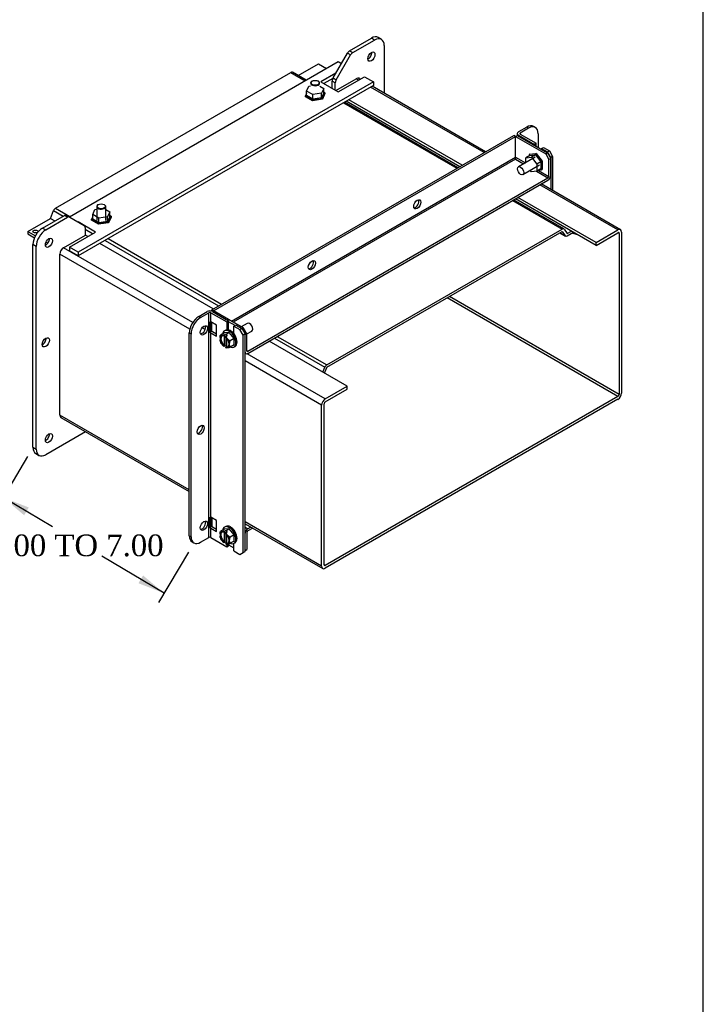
# Model space of a CAD drawing. Header units: inches. Extents: x 0 to 120, y -1 to 80.
# Tile 6 of 7: x 101 to 120, y 33 to 60. Entities that reach past the tile are written whole.
import ezdxf
from ezdxf.enums import TextEntityAlignment as Align

# ---------------------------------------------------------------- set-up
doc = ezdxf.new("R2010")
doc.units = ezdxf.units.IN
doc.header["$MEASUREMENT"] = 0
for name, color, linetype in [('COM43350', 7, 'Continuous'), ('COM49672', 7, 'Continuous'), ('COM52494', 7, 'Continuous'), ('COM52495', 7, 'Continuous'), ('COM52496-5', 7, 'Continuous'), ('COM52593', 7, 'Continuous'), ('COM52602', 7, 'Continuous'), ('Default', 7, 'Continuous'), ('NTS16535', 7, 'Continuous'), ('SCC18001', 7, 'Continuous'), ('SCS19074', 7, 'Continuous')]:
    doc.layers.add(name, color=color, linetype=linetype)
doc.styles.add('SEACAD_Times_New_Roman', font='times.ttf')
doc.dimstyles.new('HAMMOND_(STH_-_120x80)', dxfattribs={"dimtxt": 0.6, "dimasz": 0.75, "dimexe": 0.3, "dimexo": 0.3, "dimgap": 0.15, "dimtad": 0, "dimtih": 1, "dimtoh": 1, "dimzin": 0, "dimdsep": 46, "dimtxsty": 'SEACAD_Times_New_Roman', "dimblk1": '_SE_FILLED', "dimblk2": '_SE_FILLED', "dimsah": 1, "dimcen": 0.3, "dimadec": 0, "dimazin": 0, "dimtfac": 0.8, "dimtofl": 0, "dimtmove": 0, "dimatfit": 3, "dimfxl": 1, "dimtolj": 1, "dimtzin": 0, "dimarcsym": 0})

# ---------------------------------------------------------------- blocks, each defined once
blk = doc.blocks.new('SE')
at = {"layer": 'COM43350', "color": 7, "linetype": 'Continuous'}
for p, q in [((109.953, 59.568), (110.555, 59.916)), ((110.041, 59.517), (110.644, 59.865)), ((110.644, 59.865), (110.555, 59.916)), ((110.831, 59.883), (110.743, 59.934)), ((110.909, 59.711), (110.909, 58.391)), ((109.493, 58.814), (109.89, 59.502)), ((109.581, 58.763), (109.979, 59.451)), ((109.979, 59.451), (109.89, 59.502)), ((109.953, 59.568), (110.041, 59.517)), ((109.467, 58.526), (109.467, 58.727)), ((109.556, 58.676), (109.467, 58.727)), ((109.493, 58.814), (109.581, 58.763)), ((109.556, 58.475), (109.556, 58.676)), ((110.217, 58.819), (110.189, 58.804)), ((110.217, 58.791), (110.217, 58.819)), ((101.451, 54.659), (102.054, 55.007)), ((101.54, 54.608), (102.142, 54.956)), ((102.142, 54.956), (102.054, 55.007)), ((102.117, 55.014), (102.205, 54.962)), ((102.205, 54.962), (102.602, 54.733)), ((101.451, 54.659), (101.54, 54.608)), ((102.628, 54.676), (102.628, 54.458)), ((101.186, 48.587), (101.186, 54.2)), ((101.275, 54.149), (101.186, 54.2)), ((101.275, 48.536), (101.275, 54.149)), ((101.974, 54.061), (101.967, 54.056)), ((101.967, 54.056), (101.967, 54.05)), ((102.643, 49.02), (101.54, 48.383)), ((101.186, 48.587), (101.275, 48.536)), ((101.264, 48.415), (101.352, 48.364))]:
    blk.add_line(p, q, dxfattribs=at)
for centre, major_axis, start_param, end_param in [((110.555, 59.609), (-0.187, -0.325), 3.141593, 3.926991), ((110.644, 59.558), (-0.188, -0.325), 2.356194, 3.926991), ((109.953, 59.466), (0.062, 0.108), 0.785398, 1.570796), ((110.041, 59.415), (0.062, 0.108), 0.785398, 1.570796), ((110.467, 59.456), (-0.07, -0.122), 0.680393, 2.4612), ((109.556, 58.778), (-0.062, -0.108), 4.712389, 5.497787), ((109.644, 58.727), (0.062, 0.108), 1.570796, 2.356194), ((102.054, 54.905), (-0.062, -0.108), 3.141593, 3.926991), ((102.142, 54.854), (0.063, 0.108), 0, 0.785398), ((101.451, 54.353), (-0.188, -0.325), 3.926991, 5.497787), ((101.54, 54.302), (0.188, 0.325), 0.785398, 2.356194), ((102.54, 54.625), (-0.062, -0.108), 2.356194, 3.141593), ((101.54, 54.302), (-0.07, -0.122), 0.680393, 2.4612), ((101.451, 51.547), (-0.07, -0.122), 0.680393, 2.4612), ((101.54, 48.893), (-0.07, -0.122), 0.680393, 2.4612), ((101.451, 48.74), (0.188, 0.325), 2.356194, 3.141593), ((101.54, 48.689), (0.187, 0.325), 2.356194, 3.926991)]:
    blk.add_ellipse(centre, major_axis=major_axis, ratio=0.57735, start_param=start_param, end_param=end_param, dxfattribs=at)
for centre in [(110.555, 59.405), (101.628, 54.251), (101.54, 51.495), (101.628, 48.842)]:
    blk.add_ellipse(centre, major_axis=(0.07, 0.122), ratio=0.57735, dxfattribs=at)
at = {"layer": 'COM49672', "color": 7, "linetype": 'Continuous'}
blk.add_line((116.266, 54.473), (116.105, 54.516), dxfattribs=at)
at = {"layer": 'COM52494', "color": 7, "linetype": 'Continuous'}
for p, q in [((109.571, 58.466), (110.133, 58.791)), ((110.201, 58.752), (110.133, 58.791)), ((110.243, 58.776), (110.205, 58.798)), ((113.673, 56.747), (110.532, 58.56)), ((113.715, 56.771), (110.574, 58.585)), ((113, 56.358), (109.859, 58.172)), ((113.067, 56.397), (109.926, 58.211)), ((117.381, 54.606), (115.217, 55.856)), ((117.453, 54.613), (115.259, 55.88)), ((116.775, 54.179), (114.544, 55.467)), ((116.775, 54.256), (114.611, 55.506)), ((116.775, 54.256), (117.381, 54.606)), ((116.775, 54.179), (117.381, 54.529)), ((117.415, 54.509), (117.381, 54.529)), ((117.482, 54.548), (117.482, 50.091)), ((102.031, 54.113), (102.637, 54.463)), ((102.704, 54.424), (102.637, 54.463)), ((116.775, 54.179), (116.775, 54.256)), ((117.415, 54.509), (117.415, 50.052)), ((105.61, 52.046), (102.031, 54.113)), ((106.177, 52.419), (103.036, 54.232)), ((101.929, 49.48), (101.929, 53.938)), ((105.527, 51.861), (101.929, 53.938)), ((117.381, 49.993), (112.649, 52.725)), ((117.415, 50.052), (112.717, 52.764)), ((105.952, 51.848), (105.868, 51.897)), ((109.884, 50.278), (107.72, 51.528)), ((109.278, 49.928), (107.112, 51.179)), ((109.177, 49.753), (107.056, 50.978)), ((109.278, 49.928), (109.884, 50.278)), ((109.278, 49.851), (109.884, 50.201)), ((109.884, 50.201), (109.884, 50.278)), ((117.381, 49.993), (109.278, 45.315)), ((117.381, 49.916), (109.278, 45.237)), ((109.177, 45.296), (109.177, 49.753)), ((109.244, 45.335), (109.244, 49.792)), ((105.512, 47.412), (101.929, 49.48)), ((101.959, 49.415), (105.512, 47.363)), ((109.177, 45.296), (107.056, 46.521)), ((107.056, 46.472), (109.207, 45.23)), ((109.278, 45.315), (109.244, 45.335))]:
    blk.add_line(p, q, dxfattribs=at)
for centre, major_axis, start_param, end_param in [((110.133, 58.674), (-0.072, -0.124), 3.141593, 3.926991), ((117.381, 54.49), (-0.071, -0.124), 2.356194, 3.926991), ((117.381, 54.49), (-0.024, -0.0416), 2.356194, 3.926991), ((102.031, 53.996), (-0.071, -0.124), 3.926991, 5.497787), ((109.278, 49.811), (-0.072, -0.124), 3.926991, 5.497787), ((117.381, 50.032), (0.071, 0.124), 3.926991, 5.497787), ((117.381, 50.032), (0.024, 0.0416), 3.926991, 5.497787), ((109.278, 49.811), (-0.024, -0.0416), 3.926991, 5.497787), ((102.031, 49.539), (0.072, 0.124), 2.356194, 3.141593), ((109.278, 45.354), (0.072, 0.124), 2.356194, 3.926991), ((109.278, 45.354), (0.024, 0.0416), 2.356194, 3.926991)]:
    blk.add_ellipse(centre, major_axis=major_axis, ratio=0.57735, start_param=start_param, end_param=end_param, dxfattribs=at)
at = {"layer": 'COM52495', "color": 7, "linetype": 'Continuous'}
for p, q in [((108.525, 58.881), (109.087, 59.206)), ((109.087, 59.206), (109.308, 59.078)), ((101.807, 55.207), (108.323, 58.969)), ((108.323, 58.969), (108.721, 58.739)), ((108.746, 58.754), (108.366, 58.973)), ((109.782, 58.127), (112.923, 56.314)), ((112.948, 56.328), (109.807, 58.141)), ((114.466, 55.422), (115.836, 54.631)), ((115.879, 54.636), (114.491, 55.437)), ((101.671, 54.926), (101.755, 55.142)), ((101.755, 55.142), (102.021, 54.988)), ((101.807, 55.207), (102.205, 54.977)), ((101.043, 54.562), (101.668, 54.923)), ((101.668, 54.923), (101.788, 54.854)), ((101.671, 54.926), (101.792, 54.856)), ((101.043, 54.562), (101.253, 54.441)), ((101.043, 54.562), (101.043, 54.496)), ((109.32, 50.869), (115.836, 54.631)), ((109.32, 50.803), (115.836, 54.565)), ((115.773, 54.529), (115.932, 54.437)), ((115.776, 54.531), (115.923, 54.446)), ((115.838, 54.566), (115.839, 54.565)), ((115.839, 54.565), (115.923, 54.446)), ((115.888, 54.627), (115.972, 54.507)), ((115.975, 54.507), (116.091, 54.574)), ((115.975, 54.441), (116.148, 54.541)), ((101.043, 54.496), (101.228, 54.389)), ((101.547, 54.271), (101.597, 54.242)), ((103.183, 54.317), (106.324, 52.504)), ((103.265, 54.365), (106.406, 52.551)), ((115.971, 54.509), (115.975, 54.507)), ((101.53, 54.215), (101.557, 54.199)), ((107.868, 51.613), (109.268, 50.804)), ((107.95, 51.66), (109.32, 50.869)), ((109.214, 50.665), (109.268, 50.804)), ((109.256, 50.641), (109.317, 50.8))]:
    blk.add_line(p, q, dxfattribs=at)
for centre, major_axis, start_param, end_param in [((108.323, 58.9), (-0.0424, -0.0735), 3.141593, 3.926991), ((101.807, 55.137), (-0.0424, -0.0735), 3.926991, 4.974188), ((101.668, 54.926), (-0.00202, -0.00351), 0.785398, 1.832596), ((101.256, 54.496), (-0.07, 0), 4.096401, 5.328377), ((115.836, 54.562), (-0.0424, -0.0735), 2.879793, 3.926991), ((115.836, 54.562), (-0.00203, -0.00351), 2.879793, 3.926991), ((115.975, 54.51), (0.0424, 0.0735), 2.879793, 3.926991), ((115.975, 54.51), (0.00203, 0.00351), 2.879793, 3.926991), ((109.32, 50.8), (-0.0424, -0.0735), 3.926991, 4.974188), ((109.32, 50.8), (-0.00202, -0.00351), 3.926991, 4.974188)]:
    blk.add_ellipse(centre, major_axis=major_axis, ratio=0.57735, start_param=start_param, end_param=end_param, dxfattribs=at)
blk.add_ellipse((101.256, 54.562), major_axis=(0.07, 0), ratio=0.57735, dxfattribs=at)
at = {"layer": 'COM52496-5', "color": 7, "linetype": 'Continuous'}
for p, q in [((102.192, 54.97), (109.639, 59.269)), ((109.639, 59.269), (109.727, 59.218)), ((109.572, 58.949), (109.153, 58.708)), ((110.611, 58.708), (102.435, 53.988)), ((109.153, 58.708), (109.638, 58.427)), ((109.484, 58.797), (109.241, 58.657)), ((109.638, 58.427), (110.368, 58.848)), ((110.368, 58.848), (110.611, 58.708)), ((110.611, 58.708), (110.611, 58.606)), ((110.611, 58.606), (102.435, 53.886)), ((102.436, 54.83), (102.435, 54.829)), ((102.921, 54.549), (102.436, 54.83)), ((102.436, 54.83), (102.436, 54.829)), ((102.192, 54.128), (102.921, 54.549)), ((102.833, 54.498), (102.628, 54.616)), ((101.638, 54.346), (101.617, 54.358)), ((102.435, 53.988), (102.192, 54.128)), ((102.192, 54.128), (102.192, 54.026)), ((102.435, 53.886), (102.192, 54.026)), ((102.435, 53.988), (102.435, 53.886))]:
    blk.add_line(p, q, dxfattribs=at)
at = {"layer": 'COM52593', "color": 7, "linetype": 'Continuous'}
for p, q in [((114.592, 57.275), (114.592, 57.219)), ((114.854, 57.452), (114.624, 57.32)), ((114.905, 57.423), (114.675, 57.29)), ((114.675, 57.29), (114.675, 57.261)), ((114.675, 57.261), (115.118, 57.005)), ((114.905, 57.423), (114.854, 57.452)), ((115.092, 57.441), (115.041, 57.471)), ((115.17, 57.27), (115.17, 56.892)), ((114.624, 57.231), (115.067, 56.976)), ((114.624, 57.231), (114.624, 57.207)), ((115.118, 57.005), (115.067, 56.976)), ((115.118, 56.922), (115.118, 57.005)), ((115.067, 56.976), (115.067, 56.952)), ((115.265, 56.861), (115.316, 56.89)), ((115.265, 56.861), (115.432, 56.765)), ((115.265, 56.837), (115.265, 56.861)), ((115.316, 56.89), (115.483, 56.795)), ((115.432, 56.765), (115.483, 56.795)), ((115.52, 56.612), (115.432, 56.765)), ((115.483, 56.795), (115.571, 56.641)), ((115.571, 56.641), (115.52, 56.612)), ((115.52, 56.612), (115.52, 55.729)), ((115.571, 56.641), (115.571, 55.7)), ((105.778, 52.212), (106.007, 52.345)), ((106.16, 52.345), (106.603, 52.089)), ((105.778, 52.212), (105.828, 52.183)), ((105.828, 52.183), (106.058, 52.315)), ((106.058, 46.089), (106.058, 52.315)), ((106.109, 52.315), (106.552, 52.06)), ((106.109, 52.06), (106.109, 52.315)), ((106.552, 52.06), (106.603, 52.089)), ((106.603, 51.839), (106.603, 52.089)), ((106.091, 51.759), (106.091, 52.066)), ((106.091, 51.759), (106.107, 51.8)), ((106.107, 51.8), (106.107, 52.061)), ((106.263, 51.971), (106.109, 52.06)), ((106.263, 51.665), (106.263, 51.971)), ((106.552, 52.06), (106.552, 51.843)), ((106.75, 51.945), (106.801, 51.974)), ((106.75, 51.728), (106.75, 51.945)), ((106.75, 51.945), (106.917, 51.849)), ((106.801, 51.974), (106.968, 51.878)), ((106.917, 51.849), (106.968, 51.878)), ((107.005, 51.696), (106.917, 51.849)), ((106.968, 51.878), (107.056, 51.725)), ((105.563, 51.723), (105.512, 51.753)), ((105.512, 46.139), (105.512, 51.753)), ((105.563, 46.11), (105.563, 51.723)), ((106.109, 51.754), (106.263, 51.665)), ((106.109, 46.651), (106.109, 51.754)), ((106.263, 51.724), (106.16, 51.783)), ((107.056, 51.725), (107.005, 51.696)), ((107.005, 45.674), (107.005, 51.696)), ((107.056, 45.704), (107.056, 51.725)), ((106.091, 46.35), (106.091, 46.656)), ((106.107, 46.391), (106.107, 46.652)), ((106.263, 46.562), (106.109, 46.651)), ((106.091, 46.35), (106.107, 46.391)), ((106.263, 46.315), (106.16, 46.374)), ((106.263, 46.256), (106.263, 46.562)), ((105.512, 46.139), (105.563, 46.11)), ((105.828, 45.957), (106.058, 46.089)), ((106.109, 46.089), (106.109, 46.345)), ((106.109, 46.345), (106.263, 46.256)), ((106.109, 46.089), (106.552, 45.834)), ((105.59, 45.968), (105.641, 45.938)), ((106.552, 45.912), (106.552, 45.834)), ((106.552, 45.834), (106.603, 45.863)), ((106.603, 45.863), (106.603, 45.917)), ((106.75, 45.719), (106.75, 45.929)), ((106.75, 45.719), (106.917, 45.623)), ((106.917, 45.623), (107.005, 45.674)), ((107.005, 45.674), (107.056, 45.704))]:
    blk.add_line(p, q, dxfattribs=at)
for centre, major_axis, start_param, end_param in [((114.7, 57.275), (0.108, 0), 2.356194, 3.926991), ((114.7, 57.275), (0.036, 0), 2.356194, 3.926991), ((114.854, 57.146), (-0.188, -0.325), 3.141593, 3.926991), ((114.905, 57.117), (-0.188, -0.325), 2.356194, 3.926991), ((106.084, 52.301), (0.108, 0), 0.785398, 2.356194), ((105.778, 51.906), (-0.187, -0.325), 3.926991, 5.497787), ((105.828, 51.876), (0.188, 0.325), 0.785398, 2.356194), ((106.084, 52.301), (0.036, 0), 0.785398, 2.356194), ((105.866, 51.855), (0.07, 0.122), 3.512392, 5.912386), ((106.084, 52.045), (0.036, 0), 0.785398, 1.355028), ((106.084, 51.739), (0.108, 0), 0.785398, 1.355028), ((106.084, 51.739), (0.036, 0), 0.785398, 1.355028), ((105.778, 49.099), (0.07, 0.122), 3.512392, 5.912386), ((106.084, 46.636), (0.036, 0), 0.785398, 1.355028), ((105.866, 46.445), (0.07, 0.122), 3.512392, 5.912386), ((106.084, 46.33), (0.036, 0), 0.785398, 1.355028), ((106.084, 46.33), (0.108, 0), 0.785398, 1.355028), ((105.778, 46.292), (0.187, 0.325), 2.356194, 3.141593), ((105.828, 46.263), (0.188, 0.325), 2.356194, 3.926991), ((106.084, 46.075), (-0.036, 0), 3.926991, 5.497787)]:
    blk.add_ellipse(centre, major_axis=major_axis, ratio=0.57735, start_param=start_param, end_param=end_param, dxfattribs=at)
for centre in [(105.917, 51.825), (105.828, 49.07), (105.917, 46.416)]:
    blk.add_ellipse(centre, major_axis=(-0.07, -0.122), ratio=0.57735, dxfattribs=at)
at = {"layer": 'COM52602', "color": 7, "linetype": 'Continuous'}
for p, q in [((106.134, 52.394), (114.496, 57.222)), ((106.185, 52.365), (114.547, 57.193)), ((114.547, 57.193), (114.496, 57.222)), ((114.547, 57.193), (114.598, 57.222)), ((114.547, 56.621), (114.547, 57.193)), ((114.547, 57.193), (115.38, 56.712)), ((114.547, 56.621), (114.547, 57.193)), ((114.598, 57.222), (115.431, 56.741)), ((115.431, 56.741), (115.38, 56.712)), ((115.38, 56.712), (115.469, 56.559)), ((115.431, 56.741), (115.52, 56.588)), ((106.68, 52.079), (114.547, 56.621)), ((114.547, 56.562), (106.731, 52.05)), ((114.547, 56.621), (114.819, 56.464)), ((114.547, 56.562), (114.768, 56.435)), ((115.52, 56.588), (115.469, 56.559)), ((115.469, 56.089), (115.469, 56.559)), ((115.52, 56.119), (115.52, 56.588)), ((115.124, 56.23), (115.443, 56.045)), ((115.18, 56.256), (115.469, 56.089)), ((107.132, 51.247), (115.443, 56.045)), ((107.132, 51.188), (115.443, 55.986)), ((106.185, 52.365), (106.134, 52.394)), ((106.134, 52.356), (106.134, 52.394)), ((106.185, 52.365), (106.155, 52.347)), ((107.018, 51.884), (106.185, 52.365)), ((106.185, 52.365), (106.185, 52.365)), ((106.134, 51.794), (106.134, 52.046)), ((106.781, 51.962), (106.603, 52.065)), ((107.018, 51.884), (106.978, 51.861)), ((107.107, 51.731), (107.018, 51.884)), ((107.107, 51.731), (107.056, 51.702)), ((107.107, 51.261), (107.107, 51.731)), ((107.132, 51.247), (107.107, 51.261)), ((107.056, 51.195), (107.078, 51.183)), ((106.134, 46.636), (106.134, 46.385)), ((107.056, 46.374), (107.132, 46.33)), ((107.217, 46.379), (107.132, 46.33)), ((107.268, 46.35), (107.132, 46.271)), ((107.107, 46.227), (107.107, 45.757)), ((106.603, 45.887), (106.75, 45.802)), ((107.056, 45.728), (107.107, 45.757))]:
    blk.add_line(p, q, dxfattribs=at)
for centre, major_axis, ratio, start_param, end_param in [((114.547, 56.592), (-0.0001, 0.0415), 0.001341, 0.78617, 2.356967), ((114.547, 56.592), (0.0001, 0.0415), 0.001341, 3.926219, 5.497015), ((115.443, 56.075), (0.054, 0.0935), 0.57735, 3.926991, 5.497787), ((115.443, 56.075), (0.018, 0.0312), 0.57735, 3.926991, 5.497787), ((111.774, 55.344), (0.07, 0.122), 0.57735, 3.512392, 5.912386), ((108.857, 53.66), (0.07, 0.122), 0.57735, 3.512392, 5.912386), ((107.132, 51.276), (0.018, 0.0312), 0.57735, 2.356194, 3.926991), ((107.132, 51.276), (0.054, 0.0935), 0.57735, 2.452457, 3.926991), ((107.132, 46.242), (-0.054, -0.0935), 0.57735, 3.926991, 5.401525), ((107.132, 46.242), (-0.018, -0.0312), 0.57735, 3.926991, 5.497787)]:
    blk.add_ellipse(centre, major_axis=major_axis, ratio=ratio, start_param=start_param, end_param=end_param, dxfattribs=at)
for centre in [(111.825, 55.315), (108.908, 53.631)]:
    blk.add_ellipse(centre, major_axis=(0.07, 0.122), ratio=0.57735, dxfattribs=at)
at = {"layer": 'NTS16535', "color": 7, "linetype": 'Continuous'}
for p, q in [((108.761, 58.393), (108.727, 58.321)), ((108.761, 58.452), (108.824, 58.59)), ((108.935, 58.352), (108.761, 58.452)), ((108.761, 58.326), (108.761, 58.452)), ((108.824, 58.59), (108.873, 58.597)), ((109.172, 58.389), (108.935, 58.352)), ((108.935, 58.225), (108.935, 58.352)), ((109.123, 58.591), (109.236, 58.526)), ((109.236, 58.526), (109.172, 58.389)), ((109.236, 58.399), (109.172, 58.262)), ((109.172, 58.262), (109.172, 58.389)), ((109.197, 58.248), (109.269, 58.405)), ((109.269, 58.38), (109.197, 58.224)), ((109.236, 58.399), (109.236, 58.526)), ((109.269, 58.405), (109.236, 58.424)), ((109.269, 58.405), (109.269, 58.38)), ((108.727, 58.321), (108.926, 58.206)), ((108.727, 58.296), (108.727, 58.321)), ((108.926, 58.182), (108.727, 58.296)), ((108.935, 58.225), (108.761, 58.326)), ((108.926, 58.206), (109.197, 58.248)), ((109.197, 58.224), (108.926, 58.182)), ((108.926, 58.182), (108.926, 58.206)), ((109.172, 58.262), (108.935, 58.225)), ((109.197, 58.224), (109.197, 58.248)), ((115.094, 56.71), (114.922, 56.695)), ((114.943, 56.707), (114.922, 56.695)), ((114.943, 56.707), (115.115, 56.723)), ((115.115, 56.723), (115.094, 56.71)), ((115.266, 56.497), (115.094, 56.71)), ((115.115, 56.723), (115.287, 56.509)), ((114.943, 56.669), (114.834, 56.605)), ((114.834, 56.605), (114.984, 56.619)), ((114.834, 56.473), (114.834, 56.605)), ((114.922, 56.695), (114.922, 56.656)), ((114.943, 56.669), (115.094, 56.682)), ((115.094, 56.682), (114.984, 56.619)), ((114.984, 56.619), (115.135, 56.431)), ((115.094, 56.682), (115.245, 56.495)), ((115.245, 56.495), (115.135, 56.431)), ((115.245, 56.495), (115.245, 56.294)), ((115.287, 56.509), (115.266, 56.497)), ((115.266, 56.267), (115.266, 56.497)), ((115.287, 56.509), (115.287, 56.28)), ((114.984, 56.217), (114.952, 56.257)), ((115.135, 56.231), (114.984, 56.217)), ((115.135, 56.431), (115.135, 56.231)), ((115.245, 56.294), (115.135, 56.231)), ((115.187, 56.26), (115.266, 56.267)), ((115.266, 56.267), (115.287, 56.28)), ((102.839, 55.033), (102.902, 55.171)), ((102.902, 55.171), (102.951, 55.178)), ((103.201, 55.172), (103.314, 55.107)), ((103.314, 55.107), (103.25, 54.97)), ((103.314, 54.98), (103.314, 55.107)), ((102.839, 54.974), (102.805, 54.902)), ((102.805, 54.902), (103.004, 54.787)), ((102.805, 54.877), (102.805, 54.902)), ((103.004, 54.763), (102.805, 54.877)), ((103.013, 54.933), (102.839, 55.033)), ((102.839, 54.907), (102.839, 55.033)), ((103.013, 54.806), (102.839, 54.907)), ((103.004, 54.787), (103.275, 54.829)), ((103.275, 54.804), (103.004, 54.763)), ((103.25, 54.97), (103.013, 54.933)), ((103.013, 54.806), (103.013, 54.933)), ((103.25, 54.843), (103.013, 54.806)), ((103.314, 54.98), (103.25, 54.843)), ((103.25, 54.843), (103.25, 54.97)), ((103.275, 54.829), (103.347, 54.985)), ((103.347, 54.961), (103.275, 54.804)), ((103.275, 54.804), (103.275, 54.829)), ((103.347, 54.985), (103.314, 55.005)), ((103.347, 54.985), (103.347, 54.961)), ((103.004, 54.763), (103.004, 54.787))]:
    blk.add_line(p, q, dxfattribs=at)
at = {"layer": 'SCC18001', "color": 7, "linetype": 'Continuous'}
for p, q in [((115.088, 56.62), (114.625, 56.353)), ((114.748, 56.14), (115.211, 56.407)), ((106.521, 51.832), (106.49, 51.814)), ((107.12, 52.019), (106.952, 51.922)), ((107.107, 51.728), (107.243, 51.806)), ((106.364, 51.624), (106.364, 51.562)), ((106.489, 51.753), (106.381, 51.691)), ((106.453, 51.688), (106.406, 51.684)), ((106.502, 51.71), (106.467, 51.69)), ((106.467, 51.69), (106.467, 51.685)), ((106.467, 51.685), (106.467, 51.672)), ((106.467, 51.672), (106.485, 51.682)), ((106.485, 51.404), (106.485, 51.682)), ((106.62, 51.765), (106.489, 51.753)), ((106.548, 51.723), (106.502, 51.71)), ((106.502, 51.397), (106.502, 51.71)), ((106.524, 51.657), (106.559, 51.677)), ((106.524, 51.652), (106.524, 51.639)), ((106.584, 51.582), (106.538, 51.639)), ((106.541, 51.623), (106.541, 51.371)), ((106.62, 51.765), (106.548, 51.723)), ((106.548, 51.671), (106.548, 51.723)), ((106.559, 51.677), (106.548, 51.723)), ((106.752, 51.601), (106.62, 51.765)), ((106.752, 51.601), (106.645, 51.539)), ((106.752, 51.425), (106.752, 51.601)), ((106.406, 51.452), (106.453, 51.394)), ((106.467, 51.394), (106.485, 51.404)), ((106.502, 51.397), (106.467, 51.377)), ((106.467, 51.381), (106.467, 51.394)), ((106.541, 51.376), (106.502, 51.397)), ((106.541, 51.371), (106.524, 51.361)), ((106.524, 51.349), (106.524, 51.361)), ((106.538, 51.345), (106.584, 51.349)), ((106.627, 51.41), (106.627, 51.472)), ((106.752, 51.425), (106.645, 51.363)), ((106.75, 51.364), (106.781, 51.382)), ((106.521, 46.397), (106.49, 46.38)), ((106.364, 46.189), (106.364, 46.127)), ((106.489, 46.318), (106.381, 46.256)), ((106.453, 46.254), (106.406, 46.25)), ((106.502, 46.276), (106.467, 46.255)), ((106.467, 46.255), (106.467, 46.25)), ((106.467, 46.25), (106.467, 46.238)), ((106.467, 46.238), (106.485, 46.248)), ((106.485, 45.97), (106.485, 46.248)), ((106.62, 46.33), (106.489, 46.318)), ((106.548, 46.288), (106.502, 46.276)), ((106.502, 45.962), (106.502, 46.276)), ((106.524, 46.223), (106.559, 46.243)), ((106.524, 46.217), (106.524, 46.205)), ((106.584, 46.147), (106.538, 46.205)), ((106.541, 46.188), (106.541, 45.937)), ((106.62, 46.33), (106.548, 46.288)), ((106.548, 46.237), (106.548, 46.288)), ((106.559, 46.243), (106.548, 46.288)), ((106.752, 46.166), (106.62, 46.33)), ((106.752, 46.166), (106.645, 46.104)), ((106.752, 45.991), (106.752, 46.166)), ((106.406, 46.017), (106.453, 45.96)), ((106.467, 45.959), (106.485, 45.97)), ((106.502, 45.962), (106.467, 45.942)), ((106.467, 45.947), (106.467, 45.959)), ((106.541, 45.941), (106.502, 45.962)), ((106.541, 45.937), (106.524, 45.927)), ((106.524, 45.914), (106.524, 45.927)), ((106.538, 45.91), (106.584, 45.915)), ((106.627, 45.975), (106.627, 46.037)), ((106.752, 45.991), (106.645, 45.929)), ((106.75, 45.929), (106.781, 45.947))]:
    blk.add_line(p, q, dxfattribs=at)
for centre, radius, start, end in [((106.524, 51.565), 0.161, 193.4832, 208.5173), ((106.421, 52.056), 0.369, 274.9107, 277.2376), ((106.81, 51.86), 0.35, 215.4314, 219.171), ((106.553, 51.652), 0.029, 169.1104, 179.712), ((106.734, 51.618), 0.359, 218.4364, 222.1132), ((106.487, 51.381), 0.0203, 179.5757, 193.0149), ((106.544, 51.349), 0.0203, 179.5725, 193.0181), ((106.51, 51.635), 0.291, 272.6918, 275.4228), ((106.579, 51.509), 0.16, 271.9171, 294.2379), ((106.524, 46.13), 0.161, 193.4832, 208.5173), ((106.421, 46.621), 0.369, 274.9107, 277.2376), ((106.81, 46.426), 0.35, 215.4314, 219.171), ((106.553, 46.217), 0.029, 169.1104, 179.712), ((106.734, 46.183), 0.359, 218.4364, 222.1132), ((106.487, 45.947), 0.0203, 179.5757, 193.0149), ((106.544, 45.914), 0.0203, 179.5725, 193.0181), ((106.51, 46.201), 0.291, 272.6918, 275.4228), ((106.579, 46.074), 0.16, 271.9171, 294.2379)]:
    blk.add_arc(centre, radius, start, end, dxfattribs=at)
blk.add_ellipse((114.687, 56.246), major_axis=(0.061, -0.107), ratio=0.57735, dxfattribs=at)
for centre, major_axis, start_param, end_param in [((106.62, 51.589), (-0.13, 0.225), 0, 0.645588), ((106.62, 51.589), (-0.13, 0.225), 2.478963, 6.283185), ((106.651, 51.607), (-0.13, 0.225), 3.141593, 6.283185), ((107.181, 51.913), (-0.061, 0.107), 3.141593, 6.283185), ((106.495, 51.517), (0.095, -0.165), 3.080248, 3.726536), ((106.495, 51.517), (-0.095, 0.165), 0.985853, 1.632141), ((106.495, 51.517), (0.087, -0.152), 2.586805, 5.267177), ((106.513, 51.527), (0.087, -0.152), 3.24278, 5.267177), ((106.495, 51.517), (-0.095, 0.165), -0.573285, -0.462254), ((106.495, 51.517), (-0.095, 0.165), -1.108542, -0.997511), ((106.495, 51.517), (-0.088, 0.152), 2.586805, 5.267177), ((106.495, 51.517), (0.095, -0.165), 0.985853, 1.632141), ((106.495, 51.517), (0.095, -0.165), -1.108542, -0.997511), ((106.495, 51.517), (0.095, -0.165), -0.573285, -0.462254), ((106.513, 51.527), (-0.088, 0.152), 2.586805, 3.040405), ((106.495, 51.517), (-0.095, 0.165), 3.080248, 3.726536), ((106.62, 46.154), (-0.13, 0.225), 0, 0.645588), ((106.62, 46.154), (-0.13, 0.225), 2.478963, 6.283185), ((106.651, 46.172), (-0.13, 0.225), 3.141593, 6.283185), ((106.495, 46.082), (0.095, -0.165), 3.080248, 3.726536), ((106.495, 46.082), (-0.095, 0.165), 0.985853, 1.632141), ((106.495, 46.082), (0.088, -0.152), 2.586805, 5.267177), ((106.513, 46.092), (0.088, -0.152), 3.24278, 5.267177), ((106.495, 46.082), (-0.095, 0.165), -0.573285, -0.462254), ((106.495, 46.082), (-0.095, 0.165), -1.108542, -0.997511), ((106.495, 46.082), (-0.088, 0.152), 2.586805, 5.267177), ((106.495, 46.082), (0.095, -0.165), 0.985853, 1.632141), ((106.495, 46.082), (0.095, -0.165), -1.108542, -0.997511), ((106.495, 46.082), (0.095, -0.165), -0.573285, -0.462254), ((106.513, 46.092), (-0.088, 0.152), 2.586805, 3.040405), ((106.495, 46.082), (-0.095, 0.165), 3.080248, 3.726536)]:
    blk.add_ellipse(centre, major_axis=major_axis, ratio=0.57735, start_param=start_param, end_param=end_param, dxfattribs=at)
for points, knots in [([(106.364, 51.624), (106.364, 51.629), (106.364, 51.635), (106.364, 51.646), (106.365, 51.651), (106.367, 51.663), (106.368, 51.669), (106.371, 51.678), (106.373, 51.681), (106.377, 51.687), (106.379, 51.689), (106.381, 51.691)], [0, 0, 0, 0, 0.25, 0.25, 0.5, 0.5, 0.75, 0.75, 0.875, 0.875, 1, 1, 1, 1]), ([(106.367, 51.527), (106.366, 51.528), (106.366, 51.529), (106.365, 51.535), (106.364, 51.541), (106.364, 51.551), (106.364, 51.556), (106.364, 51.562)], [0.4270875, 0.4270875, 0.4270875, 0.4270875, 0.5, 0.5, 0.75, 0.75, 1, 1, 1, 1]), ([(106.381, 51.691), (106.379, 51.689), (106.377, 51.688), (106.376, 51.686), (106.377, 51.685), (106.378, 51.684), (106.381, 51.683), (106.39, 51.683), (106.398, 51.684), (106.406, 51.684)], [0, 0, 0, 0, 0.125, 0.125, 0.25, 0.25, 0.5, 0.5, 1, 1, 1, 1]), ([(106.584, 51.582), (106.588, 51.576), (106.592, 51.571), (106.601, 51.562), (106.606, 51.557), (106.616, 51.548), (106.621, 51.544), (106.63, 51.539), (106.633, 51.538), (106.639, 51.537), (106.642, 51.537), (106.645, 51.539)], [0, 0, 0, 0, 0.25, 0.25, 0.5, 0.5, 0.75, 0.75, 0.875, 0.875, 1, 1, 1, 1]), ([(106.645, 51.539), (106.642, 51.537), (106.64, 51.535), (106.636, 51.529), (106.635, 51.526), (106.632, 51.52), (106.631, 51.517), (106.63, 51.511), (106.629, 51.508), (106.628, 51.499), (106.628, 51.494), (106.627, 51.482), (106.627, 51.477), (106.627, 51.472)], [0, 0, 0, 0, 0.125, 0.125, 0.25, 0.25, 0.375, 0.375, 0.5, 0.5, 0.75, 0.75, 1, 1, 1, 1]), ([(106.406, 51.452), (106.402, 51.457), (106.398, 51.462), (106.391, 51.472), (106.387, 51.478), (106.383, 51.485), (106.382, 51.486), (106.382, 51.488)], [0, 0, 0, 0, 0.25, 0.25, 0.5, 0.5, 0.5648076, 0.5648076, 0.5648076, 0.5648076]), ([(106.627, 51.41), (106.627, 51.404), (106.627, 51.399), (106.628, 51.388), (106.628, 51.383), (106.63, 51.374), (106.631, 51.369), (106.635, 51.364), (106.636, 51.363), (106.64, 51.362), (106.642, 51.362), (106.645, 51.363)], [0, 0, 0, 0, 0.25, 0.25, 0.5, 0.5, 0.75, 0.75, 0.875, 0.875, 1, 1, 1, 1]), ([(106.364, 46.189), (106.364, 46.194), (106.364, 46.2), (106.364, 46.211), (106.365, 46.217), (106.367, 46.228), (106.368, 46.235), (106.371, 46.244), (106.373, 46.247), (106.377, 46.252), (106.379, 46.255), (106.381, 46.256)], [0, 0, 0, 0, 0.25, 0.25, 0.5, 0.5, 0.75, 0.75, 0.875, 0.875, 1, 1, 1, 1]), ([(106.367, 46.092), (106.366, 46.093), (106.366, 46.095), (106.365, 46.101), (106.364, 46.106), (106.364, 46.116), (106.364, 46.122), (106.364, 46.127)], [0.4270875, 0.4270875, 0.4270875, 0.4270875, 0.5, 0.5, 0.75, 0.75, 1, 1, 1, 1]), ([(106.381, 46.256), (106.379, 46.255), (106.377, 46.253), (106.376, 46.252), (106.377, 46.251), (106.378, 46.249), (106.381, 46.249), (106.39, 46.248), (106.398, 46.249), (106.406, 46.25)], [0, 0, 0, 0, 0.125, 0.125, 0.25, 0.25, 0.5, 0.5, 1, 1, 1, 1]), ([(106.584, 46.147), (106.588, 46.142), (106.592, 46.137), (106.601, 46.127), (106.606, 46.122), (106.616, 46.113), (106.621, 46.109), (106.63, 46.105), (106.633, 46.104), (106.639, 46.102), (106.642, 46.103), (106.645, 46.104)], [0, 0, 0, 0, 0.25, 0.25, 0.5, 0.5, 0.75, 0.75, 0.875, 0.875, 1, 1, 1, 1]), ([(106.645, 46.104), (106.642, 46.103), (106.64, 46.1), (106.636, 46.095), (106.635, 46.092), (106.632, 46.085), (106.631, 46.082), (106.63, 46.076), (106.629, 46.073), (106.628, 46.065), (106.628, 46.059), (106.627, 46.048), (106.627, 46.042), (106.627, 46.037)], [0, 0, 0, 0, 0.125, 0.125, 0.25, 0.25, 0.375, 0.375, 0.5, 0.5, 0.75, 0.75, 1, 1, 1, 1]), ([(106.406, 46.017), (106.402, 46.022), (106.398, 46.027), (106.391, 46.038), (106.387, 46.043), (106.383, 46.05), (106.382, 46.052), (106.382, 46.053)], [0, 0, 0, 0, 0.25, 0.25, 0.5, 0.5, 0.5648076, 0.5648076, 0.5648076, 0.5648076]), ([(106.627, 45.975), (106.627, 45.97), (106.627, 45.964), (106.628, 45.954), (106.628, 45.949), (106.63, 45.939), (106.631, 45.935), (106.635, 45.93), (106.636, 45.928), (106.64, 45.927), (106.642, 45.927), (106.645, 45.929)], [0, 0, 0, 0, 0.25, 0.25, 0.5, 0.5, 0.75, 0.75, 0.875, 0.875, 1, 1, 1, 1])]:
    blk.add_open_spline(points, degree=3, knots=knots, dxfattribs=at)
at = {"layer": 'SCS19074', "color": 7, "linetype": 'Continuous'}
for p, q in [((108.917, 58.727), (108.91, 58.723)), ((109.087, 58.723), (109.08, 58.727)), ((102.951, 55.253), (102.951, 54.865)), ((102.995, 55.308), (102.988, 55.304)), ((103.165, 55.304), (103.158, 55.308)), ((103.201, 54.865), (103.201, 55.253))]:
    blk.add_line(p, q, dxfattribs=at)
for centre, start_param, end_param in [((108.998, 58.672), 5.497787, 6.283185), ((108.998, 58.672), 0, 3.926991), ((103.076, 55.253), 5.497787, 6.283185), ((103.076, 55.253), 0, 3.926991)]:
    blk.add_ellipse(centre, major_axis=(-0.125, 0), ratio=0.57735, start_param=start_param, end_param=end_param, dxfattribs=at)
for centre in [(108.998, 58.68), (103.076, 55.261)]:
    blk.add_ellipse(centre, major_axis=(0.115, 0), ratio=0.57735, dxfattribs=at)
blk = doc.blocks.new('DMBLK2573')
at = {"layer": 'Default', "linetype": 'Continuous', "transparency": 16777216}
for points in [[(100.941, 46.706), (101.069, 46.921), (100.36, 47.197)], [(104.106, 44.824), (104.815, 44.548), (104.234, 45.039)]]:
    blk.add_hatch(color=7, dxfattribs=at).paths.add_polyline_path(points)
at = {"layer": 'Default', "color": 7, "linetype": 'Continuous', "transparency": 16777216}
for p, q in [((101.033, 48.329), (100.207, 46.939)), ((101.73, 46.383), (100.36, 47.197)), ((104.815, 44.548), (103.092, 45.573)), ((105.488, 45.68), (104.661, 44.291))]:
    blk.add_line(p, q, dxfattribs=at)
at = {"layer": 'Default', "color": 7, "linetype": 'Continuous', "transparency": 16777216, "style": 'SEACAD_Times_New_Roman'}
blk.add_text('2.00 TO 7.00', height=0.6, dxfattribs=at).set_placement((99.967, 46.173), align=Align.TOP_LEFT)
blk = doc.blocks.new('_SE_FILLED')
at = {"color": 0}
blk.add_line((0, 0), (-1, 0), dxfattribs=at)
blk.add_solid([(0, 0), (-1, -0.1665), (-1, 0.1665), (0, 0)], dxfattribs=at)
blk = doc.blocks.new('BORDER')
at = {"layer": 'Default', "color": 7, "linetype": 'Continuous'}
blk.add_line((0, 0), (0, 27.86), dxfattribs=at)

msp = doc.modelspace()

# ---------------------------------------------------------------- block references
at = {"layer": 'Default', "color": 7, "xscale": 2.85, "yscale": 2.85, "zscale": 2.85}
msp.add_blockref('BORDER', (119.744, 0.233), dxfattribs=at)
at = {"layer": 'Default'}
msp.add_blockref('SE', (0, 0), dxfattribs=at)

# ---------------------------------------------------------------- dimensions: what is measured, and where the dimension line sits
at = {"layer": 'Default', "color": 7, "linetype": 'Continuous'}
dim = msp.add_linear_dim(base=(104.815, 44.548), p1=(105.641, 45.938), p2=(101.186, 48.587), angle=149.2665, text='\\A1;2.00 TO 7.00 {}', dimstyle='HAMMOND_(STH_-_120x80)', dxfattribs=at)
dim.commit()
dim.dimension.update_dxf_attribs({"geometry": 'DMBLK2573', "text_midpoint": (102.587, 45.873), "dimtype": 161})

doc.saveas('drawing.dxf')
